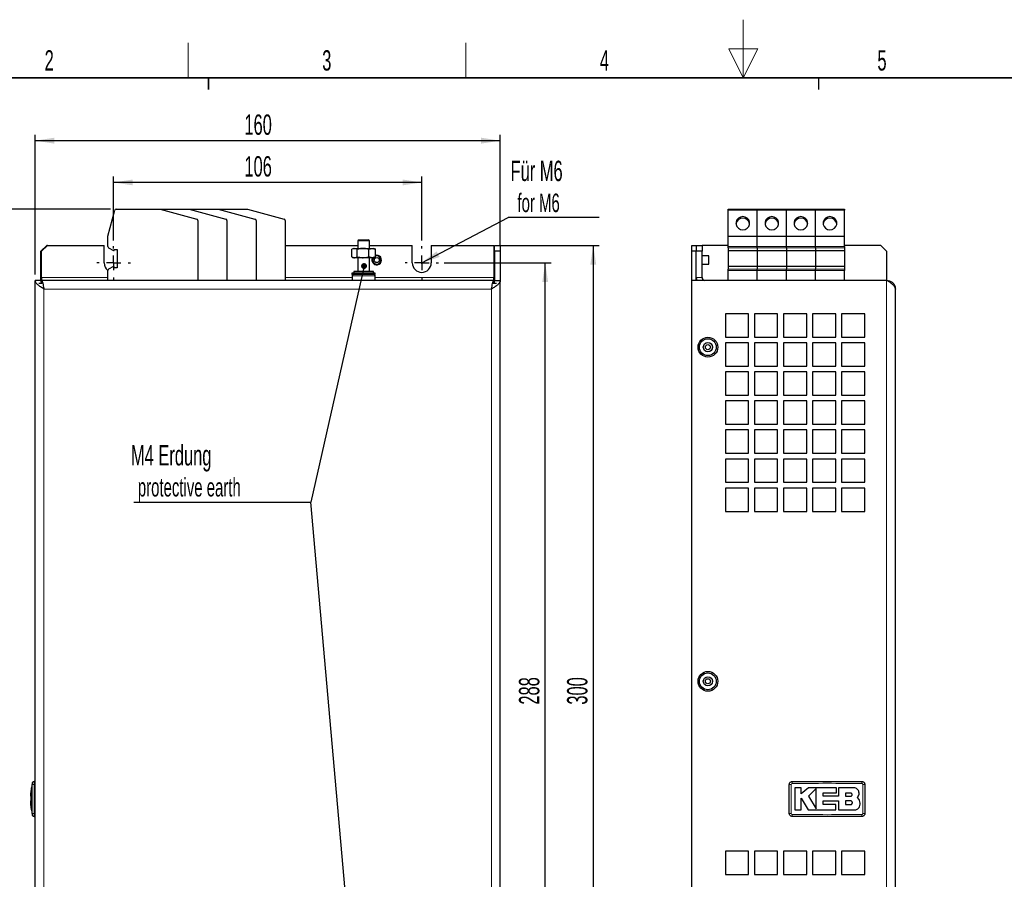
# Model space of a CAD drawing. Header units: millimetres. Extents: x 5 to 418, y 2 to 292.
# Tile 5 of 9: x 93 to 262, y 145 to 292. Entities that reach past the tile are written whole.
import ezdxf

# ---------------------------------------------------------------- set-up
doc = ezdxf.new("R2010")
doc.units = ezdxf.units.MM
doc.layers.add('SLD-0', color=7, linetype='Continuous')
doc.styles.add('SLDTEXTSTYLE0', font='TXT', dxfattribs={"width": 0.605})
doc.dimstyles.new('SLDDIMSTYLE0', dxfattribs={"dimtxt": 3.5, "dimasz": 3.302, "dimexe": 0, "dimexo": 0.0625, "dimgap": 0.875, "dimtad": 1, "dimlfac": 2, "dimrnd": 1e-09, "dimzin": 12, "dimdsep": 46, "dimtxsty": 'SLDTEXTSTYLE0', "dimsah": 1, "dimcen": 0.09, "dimadec": 0, "dimazin": 3, "dimtfac": 1, "dimtofl": 0, "dimtmove": 0, "dimatfit": 3, "dimfxl": 1, "dimfrac": 2, "dimtolj": 1, "dimtzin": 12, "dimarcsym": 0})
doc.dimstyles.new('SLDDIMSTYLE1', dxfattribs={"dimtxt": 0.18, "dimasz": 1.016, "dimexe": 0, "dimexo": 0.0625, "dimgap": 0, "dimtad": 0, "dimtih": 1, "dimtoh": 1, "dimdec": 0, "dimrnd": 1e-09, "dimzin": 0, "dimdsep": 46, "dimtxsty": 'Standard', "dimblk1": 'DOT', "dimblk2": 'DOT', "dimsah": 1, "dimcen": 0.09, "dimadec": 0, "dimazin": 0, "dimtfac": 1.016, "dimtdec": 0, "dimtofl": 0, "dimtmove": 0, "dimatfit": 3, "dimldrblk": 'DOT', "dimfxl": 1, "dimfrac": 2, "dimtolj": 1, "dimtzin": 0, "dimarcsym": 0})
doc.dimstyles.new('SLDDIMSTYLE2', dxfattribs={"dimtxt": 0.18, "dimasz": 3.302, "dimexe": 0, "dimexo": 0.0625, "dimgap": 0, "dimtad": 0, "dimtih": 1, "dimtoh": 1, "dimdec": 0, "dimrnd": 1e-09, "dimzin": 0, "dimdsep": 46, "dimtxsty": 'Standard', "dimsah": 1, "dimcen": 0.09, "dimadec": 0, "dimazin": 0, "dimtfac": 3.302, "dimtdec": 0, "dimtofl": 0, "dimtmove": 0, "dimatfit": 3, "dimfxl": 1, "dimfrac": 2, "dimtolj": 1, "dimtzin": 0, "dimarcsym": 0})

# ---------------------------------------------------------------- blocks, each defined once
blk = doc.blocks.new('_D')
at = {"layer": 'SLD-0', "color": 7}
for p, q in [((108.69, 254.52), (108.69, 265.49)), ((161.69, 264.49), (108.69, 264.49)), ((161.69, 254.52), (161.69, 265.49))]:
    blk.add_line(p, q, dxfattribs=at)
for points in [[(108.69, 264.49), (111.99, 263.99), (111.99, 265)], [(161.69, 264.49), (158.39, 265), (158.39, 263.99)]]:
    blk.add_solid(points, dxfattribs=at)
at = {"layer": 'SLD-0', "color": 7, "insert": (131.18, 269.01), "char_height": 3.5, "attachment_point": 1, "style": 'SLDTEXTSTYLE0'}
blk.add_mtext('106', dxfattribs=at)
blk = doc.blocks.new('_D_1')
at = {"layer": 'SLD-0', "color": 7}
for p, q in [((95.19, 248.64), (95.19, 272.68)), ((175.19, 253.64), (175.19, 272.68)), ((175.19, 271.68), (95.19, 271.68))]:
    blk.add_line(p, q, dxfattribs=at)
for points in [[(95.19, 271.68), (98.49, 271.17), (98.49, 272.19)], [(175.19, 271.68), (171.89, 272.19), (171.89, 271.17)]]:
    blk.add_solid(points, dxfattribs=at)
at = {"layer": 'SLD-0', "color": 7, "insert": (131.18, 276.19), "char_height": 3.5, "attachment_point": 1, "style": 'SLDTEXTSTYLE0'}
blk.add_mtext('160', dxfattribs=at)
blk = doc.blocks.new('_D_2')
at = {"layer": 'SLD-0', "color": 7}
for p, q in [((108.13, 259.89), (86.29, 259.89)), ((87.29, 259.89), (87.29, 97.39)), ((108.13, 97.39), (86.29, 97.39))]:
    blk.add_line(p, q, dxfattribs=at)
for points in [[(87.29, 259.89), (86.79, 256.59), (87.8, 256.59)], [(87.29, 97.39), (87.8, 100.69), (86.79, 100.69)]]:
    blk.add_solid(points, dxfattribs=at)
at = {"layer": 'SLD-0', "color": 7, "insert": (82.78, 174.63), "char_height": 3.5, "attachment_point": 1, "rotation": 90, "style": 'SLDTEXTSTYLE0'}
blk.add_mtext('325', dxfattribs=at)
blk = doc.blocks.new('_D_3')
at = {"layer": 'SLD-0', "color": 7}
for p, q in [((165.56, 250.64), (183.92, 250.64)), ((182.92, 106.64), (182.92, 250.64)), ((165.56, 106.64), (183.92, 106.64))]:
    blk.add_line(p, q, dxfattribs=at)
for points in [[(182.92, 250.64), (182.42, 247.34), (183.43, 247.34)], [(182.92, 106.64), (183.43, 109.94), (182.42, 109.94)]]:
    blk.add_solid(points, dxfattribs=at)
at = {"layer": 'SLD-0', "color": 7, "insert": (178.41, 174.63), "char_height": 3.5, "attachment_point": 1, "rotation": 90, "style": 'SLDTEXTSTYLE0'}
blk.add_mtext('288', dxfattribs=at)
blk = doc.blocks.new('_D_4')
at = {"layer": 'SLD-0', "color": 7}
for p, q in [((175.09, 253.64), (192.19, 253.64)), ((191.19, 253.64), (191.19, 103.64)), ((175.09, 103.64), (192.19, 103.64))]:
    blk.add_line(p, q, dxfattribs=at)
for points in [[(191.19, 253.64), (190.68, 250.34), (191.7, 250.34)], [(191.19, 103.64), (191.7, 106.94), (190.68, 106.94)]]:
    blk.add_solid(points, dxfattribs=at)
at = {"layer": 'SLD-0', "color": 7, "insert": (186.68, 174.63), "char_height": 3.5, "attachment_point": 1, "rotation": 90, "style": 'SLDTEXTSTYLE0'}
blk.add_mtext('300', dxfattribs=at)
blk = doc.blocks.new('SW_NOTE_0')
at = {"layer": 'SLD-0', "color": 0}
blk.add_line((-30.46, 0), (0, 0), dxfattribs=at)
blk.add_line((-30.46, 0), (0, 0), dxfattribs=at)
at = {"layer": 'SLD-0', "color": 0, "attachment_point": 1, "style": 'SLDTEXTSTYLE0'}
for s, insert, char_height in [('M4 Erdung', (-30.94, 9.83), 3.5), ('protective earth', (-29.75, 4.17), 3.175)]:
    blk.add_mtext(s, dxfattribs=dict(at, insert=insert, char_height=char_height))
blk = doc.blocks.new('_Dot')
at = {"color": 0, "linetype": 'ByBlock', "lineweight": -2}
blk.add_line((-0.5, 0), (-1, 0), dxfattribs=at)
at = {"color": 0, "linetype": 'ByBlock', "const_width": 0.5}
blk.add_lwpolyline([(-0.25, 0, 1), (0.25, 0, 1)], format="xyb", close=True, dxfattribs=at)
blk = doc.blocks.new('SW_NOTE_0_1')
at = {"layer": 'SLD-0', "color": 0}
blk.add_line((15.64, 0), (0, 0), dxfattribs=at)
at = {"layer": 'SLD-0', "color": 0, "attachment_point": 1, "style": 'SLDTEXTSTYLE0'}
for s, insert, char_height in [('Für M6', (0.39, 9.8), 3.5), ('for M6', (1.58, 4.14), 3.175)]:
    blk.add_mtext(s, dxfattribs=dict(at, insert=insert, char_height=char_height))
blk = doc.blocks.new('SW_CENTERMARKSYMBOL_2')
at = {"layer": 'SLD-0', "color": 0}
for p, q in [((0, 2.5), (0, 2.875)), ((-2.5, 0), (-2.875, 0)), ((0, 0), (-1.25, 0)), ((0, 0), (0, 1.25)), ((0, 0), (0, -1.25)), ((0, 0), (1.25, 0)), ((2.5, 0), (2.875, 0)), ((0, -2.5), (0, -2.875))]:
    blk.add_line(p, q, dxfattribs=at)
blk = doc.blocks.new('SW_CENTERMARKSYMBOL_3')
at = {"layer": 'SLD-0', "color": 0}
for p, q in [((0, 2.5), (0, 2.875)), ((-2.5, 0), (-2.875, 0)), ((0, 0), (-1.25, 0)), ((0, 0), (0, 1.25)), ((0, 0), (0, -1.25)), ((0, 0), (1.25, 0)), ((2.5, 0), (2.875, 0)), ((0, -2.5), (0, -2.875))]:
    blk.add_line(p, q, dxfattribs=at)

msp = doc.modelspace()

# ---------------------------------------------------------------- linework, layer by layer
at = {"color": 7, "linetype": 'Continuous', "lineweight": 25}
for p, q in [((107.6884, 255.2279), (108.8888, 259.7076)), ((109.1303, 259.8929), (116.6884, 259.8929)), ((116.6884, 259.8929), (123.0031, 258.2009)), ((116.6884, 259.8929), (121.6884, 259.8929)), ((121.6884, 259.8929), (128.0031, 258.2009)), ((121.6884, 259.8929), (126.6884, 259.8929)), ((126.6884, 259.8929), (131.6884, 259.8929)), ((126.6884, 259.8929), (133.0031, 258.2009)), ((131.6884, 259.8929), (138.0031, 258.2009)), ((214.4075, 259.8929), (219.4075, 259.8929)), ((214.4075, 259.7076), (214.4075, 259.8929)), ((214.4075, 255.2279), (214.4075, 259.7076)), ((219.4075, 259.8929), (224.4075, 259.8929)), ((219.4075, 259.7076), (219.4075, 259.8929)), ((219.4075, 255.2279), (219.4075, 259.7076)), ((224.4075, 259.8929), (229.4075, 259.8929)), ((224.4075, 259.7076), (224.4075, 259.8929)), ((224.4075, 255.2279), (224.4075, 259.7076)), ((229.4075, 259.8929), (234.4075, 259.8929)), ((229.4075, 259.7076), (229.4075, 259.8929)), ((229.4075, 255.2279), (229.4075, 259.7076)), ((234.4075, 259.8929), (234.4075, 259.7076)), ((234.4075, 255.2279), (234.4075, 259.7076)), ((123.1884, 257.9594), (123.1884, 247.6429)), ((128.1884, 257.9594), (128.1884, 247.6429)), ((133.1884, 257.9594), (133.1884, 247.6429)), ((138.1884, 257.9594), (138.1884, 247.6429)), ((107.6884, 253.4617), (107.6884, 255.2279)), ((150.9032, 254.6429), (150.6884, 254.4282)), ((150.6884, 254.4282), (150.6884, 253.1429)), ((150.707, 254.4282), (150.6884, 254.4282)), ((152.6884, 254.4282), (150.707, 254.4282)), ((150.9032, 254.6429), (152.4737, 254.6429)), ((152.6884, 254.4282), (152.4737, 254.6429)), ((152.6884, 253.1429), (152.6884, 254.4282)), ((214.4075, 255.2279), (219.4075, 255.2279)), ((214.4075, 253.4617), (214.4075, 255.2279)), ((219.4075, 255.2279), (224.4075, 255.2279)), ((219.4075, 253.4617), (219.4075, 255.2279)), ((224.4075, 255.2279), (229.4075, 255.2279)), ((224.4075, 253.4617), (224.4075, 255.2279)), ((229.4075, 255.2279), (234.4075, 255.2279)), ((229.4075, 253.4617), (229.4075, 255.2279)), ((234.4075, 253.4617), (234.4075, 255.2279)), ((97.1884, 253.6429), (96.1884, 252.6429)), ((96.1884, 247.6429), (96.1884, 252.6429)), ((97.2884, 253.6429), (96.2884, 252.6429)), ((96.2884, 248.1429), (96.2884, 252.6429)), ((97.2884, 253.6429), (97.1884, 253.6429)), ((97.2884, 253.6429), (107.0634, 253.6429)), ((107.0634, 250.6429), (107.0634, 253.6429)), ((107.8134, 253.2451), (108.6384, 252.7688)), ((108.7884, 252.9679), (109.2884, 252.9679)), ((108.7884, 252.8554), (108.7884, 252.9679)), ((109.2884, 252.9679), (109.2884, 249.8179)), ((138.1884, 253.6429), (150.6884, 253.6429)), ((149.9384, 253.1429), (149.6649, 252.985)), ((149.6705, 251.6992), (149.6705, 252.9866)), ((149.9384, 253.1429), (150.1291, 253.1429)), ((150.5878, 252.9866), (150.1291, 253.1429)), ((150.1291, 253.1429), (151.5968, 253.1429)), ((150.5878, 251.6992), (150.5878, 252.9866)), ((151.5968, 253.1429), (153.1561, 253.1429)), ((152.6057, 252.9866), (153.1561, 253.1429)), ((152.6057, 251.6992), (152.6057, 252.9866)), ((152.6884, 253.6429), (160.0634, 253.6429)), ((153.1561, 253.1429), (153.4384, 253.1429)), ((153.7119, 252.985), (153.4384, 253.1429)), ((153.653, 253.0061), (153.7064, 252.9866)), ((153.7064, 251.6992), (153.7064, 252.9866)), ((160.0634, 250.6429), (160.0634, 253.6429)), ((163.3134, 253.6429), (163.3134, 250.6429)), ((163.3134, 253.6429), (174.0884, 253.6429)), ((174.0884, 253.6429), (174.0884, 248.1429)), ((174.1884, 252.6429), (174.0884, 252.7429)), ((174.1884, 253.6429), (175.1884, 253.6429)), ((174.1884, 252.6429), (174.1884, 253.6429)), ((175.1884, 252.6429), (174.1884, 252.6429)), ((174.1884, 252.6429), (174.1884, 247.6429)), ((175.1884, 253.6429), (175.1884, 252.6429)), ((175.1884, 252.6429), (175.1884, 247.6429)), ((208.1575, 253.6429), (208.9075, 253.6429)), ((208.1575, 252.6429), (208.1575, 253.6429)), ((208.9075, 252.6429), (208.1575, 252.6429)), ((208.1575, 247.6429), (208.1575, 252.6429)), ((208.9075, 253.6429), (208.9075, 252.6429)), ((208.9075, 253.6429), (209.9075, 253.6429)), ((208.9075, 247.6429), (208.9075, 252.6429)), ((209.9075, 252.6429), (208.9075, 252.6429)), ((209.9075, 253.6429), (209.9075, 252.6429)), ((214.4075, 253.6429), (209.9075, 253.6429)), ((209.9075, 248.1429), (209.9075, 252.6429)), ((214.4075, 253.2451), (214.4075, 253.4617)), ((214.4075, 253.2451), (214.4075, 252.7688)), ((214.4075, 252.7688), (214.4075, 252.7554)), ((214.4075, 252.7554), (219.4075, 252.7554)), ((214.4075, 252.7554), (214.4075, 250.0304)), ((219.4075, 253.2451), (219.4075, 253.4617)), ((219.4075, 253.2451), (219.4075, 252.7688)), ((219.4075, 252.7688), (219.4075, 252.7554)), ((219.4075, 252.7554), (224.4075, 252.7554)), ((219.4075, 252.7554), (219.4075, 250.0304)), ((224.4075, 253.2451), (224.4075, 253.4617)), ((224.4075, 253.2451), (224.4075, 252.7688)), ((224.4075, 252.7688), (224.4075, 252.7554)), ((224.4075, 252.7554), (229.4075, 252.7554)), ((224.4075, 252.7554), (224.4075, 250.0304)), ((229.4075, 253.2451), (229.4075, 253.4617)), ((229.4075, 253.2451), (229.4075, 252.7688)), ((229.4075, 252.7688), (229.4075, 252.7554)), ((229.4075, 252.7554), (234.4075, 252.7554)), ((229.4075, 252.7554), (229.4075, 250.0304)), ((240.6575, 253.6429), (234.4075, 253.6429)), ((234.4075, 253.4617), (234.4075, 253.2451)), ((234.4075, 253.2451), (234.4075, 252.7688)), ((234.4075, 252.7688), (234.4075, 252.7554)), ((234.4075, 252.7554), (234.4075, 250.0304)), ((241.6575, 252.6429), (240.6575, 253.6429)), ((241.6575, 252.6429), (241.6575, 247.6429)), ((149.6649, 251.7008), (149.9384, 251.5429)), ((149.6705, 251.6992), (150.1291, 251.5429)), ((150.1291, 251.5429), (149.9384, 251.5429)), ((151.5968, 251.5429), (150.1291, 251.5429)), ((150.6884, 251.5429), (150.6884, 249.1929)), ((153.1561, 251.5429), (151.5968, 251.5429)), ((152.6884, 249.1929), (152.6884, 251.5429)), ((153.7064, 251.6992), (153.1561, 251.5429)), ((153.4384, 251.5429), (153.1561, 251.5429)), ((153.4384, 251.5429), (153.7119, 251.7008)), ((153.7064, 251.6992), (153.6531, 251.6811)), ((153.9384, 251.9679), (153.7064, 251.9346)), ((211.0518, 251.8804), (209.9075, 251.8804)), ((211.0518, 250.4054), (211.0518, 251.8804)), ((107.6884, 247.6429), (107.6884, 249.3242)), ((108.6384, 250.017), (107.8134, 249.5407)), ((108.7884, 249.8179), (108.7884, 249.9304)), ((109.2884, 249.8179), (108.7884, 249.8179)), ((149.9884, 249.1929), (149.9884, 248.8929)), ((153.3884, 249.1929), (149.9884, 249.1929)), ((153.3884, 248.8929), (153.3884, 249.1929)), ((209.9075, 250.4054), (211.0518, 250.4054)), ((219.4075, 250.0304), (214.4075, 250.0304)), ((214.4075, 250.0304), (214.4075, 250.017)), ((214.4075, 250.017), (214.4075, 249.5407)), ((214.4075, 249.3242), (214.4075, 249.5407)), ((214.4075, 247.6429), (214.4075, 249.3242)), ((224.4075, 250.0304), (219.4075, 250.0304)), ((219.4075, 250.0304), (219.4075, 250.017)), ((219.4075, 250.017), (219.4075, 249.5407)), ((219.4075, 249.3242), (219.4075, 249.5407)), ((219.4075, 247.6429), (219.4075, 249.3242)), ((229.4075, 250.0304), (224.4075, 250.0304)), ((224.4075, 250.0304), (224.4075, 250.017)), ((224.4075, 250.017), (224.4075, 249.5407)), ((224.4075, 249.3242), (224.4075, 249.5407)), ((224.4075, 247.6429), (224.4075, 249.3242)), ((234.4075, 250.0304), (229.4075, 250.0304)), ((229.4075, 250.0304), (229.4075, 250.017)), ((229.4075, 250.017), (229.4075, 249.5407)), ((229.4075, 249.3242), (229.4075, 249.5407)), ((229.4075, 247.6429), (229.4075, 249.3242)), ((234.4075, 250.0304), (234.4075, 250.017)), ((234.4075, 250.017), (234.4075, 249.5407)), ((234.4075, 249.5407), (234.4075, 249.3242)), ((234.4075, 247.6429), (234.4075, 249.3242)), ((95.1884, 109.6429), (95.1884, 247.6429)), ((96.1884, 247.6429), (95.1884, 247.6429)), ((96.2884, 247.1308), (96.1884, 247.6429)), ((96.2884, 248.1429), (96.2884, 247.6429)), ((174.0884, 247.6429), (96.2884, 247.6429)), ((96.2884, 247.1308), (96.2884, 247.6429)), ((149.6884, 248.8929), (149.6884, 248.6429)), ((151.041, 248.8929), (149.6884, 248.8929)), ((151.041, 248.6429), (149.6884, 248.6429)), ((149.7134, 248.3929), (149.7134, 247.6429)), ((153.6884, 248.8929), (151.041, 248.8929)), ((153.6884, 248.6429), (151.041, 248.6429)), ((153.6634, 247.6429), (153.6634, 248.3929)), ((153.6884, 248.6429), (153.6884, 248.8929)), ((174.0884, 247.6429), (174.0884, 248.1429)), ((174.1884, 247.6429), (174.0884, 247.1308)), ((174.0884, 247.1308), (174.0884, 247.6429)), ((174.1884, 247.1429), (174.1884, 247.6429)), ((174.1884, 247.6429), (175.1884, 247.6429)), ((175.1884, 109.6429), (175.1884, 247.6429)), ((208.1575, 109.6429), (208.1575, 247.6429)), ((241.6575, 247.6429), (208.1575, 247.6429)), ((95.8224, 247.1429), (96.4065, 247.1429)), ((173.9704, 247.1429), (174.5545, 247.1429)), ((243.1575, 111.1429), (243.1575, 246.1429)), ((217.9075, 241.8929), (213.9075, 241.8929)), ((213.9075, 241.8929), (213.9075, 237.8929)), ((217.9075, 237.8929), (217.9075, 241.8929)), ((222.9075, 241.8929), (218.9075, 241.8929)), ((218.9075, 241.8929), (218.9075, 237.8929)), ((222.9075, 237.8929), (222.9075, 241.8929)), ((227.9075, 241.8929), (223.9075, 241.8929)), ((223.9075, 241.8929), (223.9075, 237.8929)), ((227.9075, 237.8929), (227.9075, 241.8929)), ((232.9075, 241.8929), (228.9075, 241.8929)), ((228.9075, 241.8929), (228.9075, 237.8929)), ((232.9075, 237.8929), (232.9075, 241.8929)), ((237.9075, 241.8929), (233.9075, 241.8929)), ((233.9075, 241.8929), (233.9075, 237.8929)), ((237.9075, 237.8929), (237.9075, 241.8929)), ((213.9075, 237.8929), (217.9075, 237.8929)), ((218.9075, 237.8929), (222.9075, 237.8929)), ((223.9075, 237.8929), (227.9075, 237.8929)), ((228.9075, 237.8929), (232.9075, 237.8929)), ((233.9075, 237.8929), (237.9075, 237.8929)), ((217.9075, 236.8929), (213.9075, 236.8929)), ((213.9075, 236.8929), (213.9075, 232.8929)), ((217.9075, 232.8929), (217.9075, 236.8929)), ((222.9075, 236.8929), (218.9075, 236.8929)), ((218.9075, 236.8929), (218.9075, 232.8929)), ((222.9075, 232.8929), (222.9075, 236.8929)), ((227.9075, 236.8929), (223.9075, 236.8929)), ((223.9075, 236.8929), (223.9075, 232.8929)), ((227.9075, 232.8929), (227.9075, 236.8929)), ((232.9075, 236.8929), (228.9075, 236.8929)), ((228.9075, 236.8929), (228.9075, 232.8929)), ((232.9075, 232.8929), (232.9075, 236.8929)), ((237.9075, 236.8929), (233.9075, 236.8929)), ((233.9075, 236.8929), (233.9075, 232.8929)), ((237.9075, 232.8929), (237.9075, 236.8929)), ((213.9075, 232.8929), (217.9075, 232.8929)), ((218.9075, 232.8929), (222.9075, 232.8929)), ((223.9075, 232.8929), (227.9075, 232.8929)), ((228.9075, 232.8929), (232.9075, 232.8929)), ((233.9075, 232.8929), (237.9075, 232.8929)), ((217.9075, 231.8929), (213.9075, 231.8929)), ((213.9075, 231.8929), (213.9075, 227.8929)), ((217.9075, 227.8929), (217.9075, 231.8929)), ((222.9075, 231.8929), (218.9075, 231.8929)), ((218.9075, 231.8929), (218.9075, 227.8929)), ((222.9075, 227.8929), (222.9075, 231.8929)), ((227.9075, 231.8929), (223.9075, 231.8929)), ((223.9075, 231.8929), (223.9075, 227.8929)), ((227.9075, 227.8929), (227.9075, 231.8929)), ((232.9075, 231.8929), (228.9075, 231.8929)), ((228.9075, 231.8929), (228.9075, 227.8929)), ((232.9075, 227.8929), (232.9075, 231.8929)), ((237.9075, 231.8929), (233.9075, 231.8929)), ((233.9075, 231.8929), (233.9075, 227.8929)), ((237.9075, 227.8929), (237.9075, 231.8929)), ((213.9075, 227.8929), (217.9075, 227.8929)), ((218.9075, 227.8929), (222.9075, 227.8929)), ((223.9075, 227.8929), (227.9075, 227.8929)), ((228.9075, 227.8929), (232.9075, 227.8929)), ((233.9075, 227.8929), (237.9075, 227.8929)), ((217.9075, 226.8929), (213.9075, 226.8929)), ((213.9075, 226.8929), (213.9075, 222.8929)), ((217.9075, 222.8929), (217.9075, 226.8929)), ((222.9075, 226.8929), (218.9075, 226.8929)), ((218.9075, 226.8929), (218.9075, 222.8929)), ((222.9075, 222.8929), (222.9075, 226.8929)), ((227.9075, 226.8929), (223.9075, 226.8929)), ((223.9075, 226.8929), (223.9075, 222.8929)), ((227.9075, 222.8929), (227.9075, 226.8929)), ((232.9075, 226.8929), (228.9075, 226.8929)), ((228.9075, 226.8929), (228.9075, 222.8929)), ((232.9075, 222.8929), (232.9075, 226.8929)), ((237.9075, 226.8929), (233.9075, 226.8929)), ((233.9075, 226.8929), (233.9075, 222.8929)), ((237.9075, 222.8929), (237.9075, 226.8929)), ((213.9075, 222.8929), (217.9075, 222.8929)), ((217.9075, 221.8929), (213.9075, 221.8929)), ((213.9075, 221.8929), (213.9075, 217.8929)), ((217.9075, 217.8929), (217.9075, 221.8929)), ((218.9075, 222.8929), (222.9075, 222.8929)), ((222.9075, 221.8929), (218.9075, 221.8929)), ((218.9075, 221.8929), (218.9075, 217.8929)), ((222.9075, 217.8929), (222.9075, 221.8929)), ((223.9075, 222.8929), (227.9075, 222.8929)), ((227.9075, 221.8929), (223.9075, 221.8929)), ((223.9075, 221.8929), (223.9075, 217.8929)), ((227.9075, 217.8929), (227.9075, 221.8929)), ((228.9075, 222.8929), (232.9075, 222.8929)), ((232.9075, 221.8929), (228.9075, 221.8929)), ((228.9075, 221.8929), (228.9075, 217.8929)), ((232.9075, 217.8929), (232.9075, 221.8929)), ((233.9075, 222.8929), (237.9075, 222.8929)), ((237.9075, 221.8929), (233.9075, 221.8929)), ((233.9075, 221.8929), (233.9075, 217.8929)), ((237.9075, 217.8929), (237.9075, 221.8929)), ((213.9075, 217.8929), (217.9075, 217.8929)), ((217.9075, 216.8929), (213.9075, 216.8929)), ((213.9075, 216.8929), (213.9075, 212.8929)), ((217.9075, 212.8929), (217.9075, 216.8929)), ((218.9075, 217.8929), (222.9075, 217.8929)), ((222.9075, 216.8929), (218.9075, 216.8929)), ((218.9075, 216.8929), (218.9075, 212.8929)), ((222.9075, 212.8929), (222.9075, 216.8929)), ((223.9075, 217.8929), (227.9075, 217.8929)), ((227.9075, 216.8929), (223.9075, 216.8929)), ((223.9075, 216.8929), (223.9075, 212.8929)), ((227.9075, 212.8929), (227.9075, 216.8929)), ((228.9075, 217.8929), (232.9075, 217.8929)), ((232.9075, 216.8929), (228.9075, 216.8929)), ((228.9075, 216.8929), (228.9075, 212.8929)), ((232.9075, 212.8929), (232.9075, 216.8929)), ((233.9075, 217.8929), (237.9075, 217.8929)), ((237.9075, 216.8929), (233.9075, 216.8929)), ((233.9075, 216.8929), (233.9075, 212.8929)), ((237.9075, 212.8929), (237.9075, 216.8929)), ((213.9075, 212.8929), (217.9075, 212.8929)), ((217.9075, 211.8929), (213.9075, 211.8929)), ((213.9075, 211.8929), (213.9075, 207.8929)), ((217.9075, 207.8929), (217.9075, 211.8929)), ((218.9075, 212.8929), (222.9075, 212.8929)), ((222.9075, 211.8929), (218.9075, 211.8929)), ((218.9075, 211.8929), (218.9075, 207.8929)), ((222.9075, 207.8929), (222.9075, 211.8929)), ((223.9075, 212.8929), (227.9075, 212.8929)), ((227.9075, 211.8929), (223.9075, 211.8929)), ((223.9075, 211.8929), (223.9075, 207.8929)), ((227.9075, 207.8929), (227.9075, 211.8929)), ((228.9075, 212.8929), (232.9075, 212.8929)), ((232.9075, 211.8929), (228.9075, 211.8929)), ((228.9075, 211.8929), (228.9075, 207.8929)), ((232.9075, 207.8929), (232.9075, 211.8929)), ((233.9075, 212.8929), (237.9075, 212.8929)), ((237.9075, 211.8929), (233.9075, 211.8929)), ((233.9075, 211.8929), (233.9075, 207.8929)), ((237.9075, 207.8929), (237.9075, 211.8929)), ((213.9075, 207.8929), (217.9075, 207.8929)), ((218.9075, 207.8929), (222.9075, 207.8929)), ((223.9075, 207.8929), (227.9075, 207.8929)), ((228.9075, 207.8929), (232.9075, 207.8929)), ((233.9075, 207.8929), (237.9075, 207.8929)), ((94.6513, 161.1219), (94.5706, 160.3326)), ((95.1884, 161.3929), (95.0324, 161.3929)), ((94.4383, 158.8526), (94.4653, 159.4293)), ((94.4778, 159.4293), (94.5525, 160.3325)), ((94.5458, 160.3562), (94.4894, 159.4281)), ((94.5199, 159.4222), (94.5005, 158.8642)), ((94.5105, 158.8642), (94.5299, 159.4222)), ((94.5539, 159.4222), (94.5199, 159.4222)), ((94.5941, 160.3325), (94.557, 160.3325)), ((94.6158, 160.3325), (94.6259, 160.3325)), ((94.6242, 159.4192), (94.6342, 159.4192)), ((226.952, 160.3325), (225.8523, 160.3325)), ((226.952, 159.2661), (226.952, 160.3325)), ((228.2033, 160.3325), (226.952, 159.2661)), ((233.0021, 160.3325), (228.2033, 160.3325)), ((229.515, 160.2135), (228.2033, 158.8642)), ((230.7599, 159.4293), (233.0021, 159.4293)), ((230.7599, 158.8526), (230.7599, 159.4293)), ((233.0021, 159.4293), (233.0021, 160.3325)), ((233.3497, 160.3325), (233.3497, 158.8526)), ((235.9946, 160.3325), (233.3497, 160.3325)), ((235.4396, 159.4222), (234.5691, 159.4222)), ((234.5691, 159.4222), (234.5691, 158.8642)), ((94.4609, 157.4278), (94.435, 158.0653)), ((94.4407, 158.0653), (94.4575, 158.0653)), ((94.4605, 158.8526), (94.4439, 158.8526)), ((94.4575, 158.0653), (94.4767, 157.7452)), ((94.4795, 159.1447), (94.4605, 158.8526)), ((94.4978, 158.0653), (94.517, 157.4278)), ((94.5366, 158.0653), (94.4978, 158.0653)), ((94.5005, 158.8642), (94.5387, 158.8642)), ((94.527, 157.4278), (94.5078, 158.0653)), ((94.616, 158.3088), (94.5997, 158.6612)), ((94.5997, 158.6612), (94.6097, 158.6612)), ((94.6097, 158.6612), (94.626, 158.3088)), ((94.616, 158.3088), (94.626, 158.3088)), ((226.9513, 158.5153), (228.1618, 156.5258)), ((226.9513, 156.5258), (226.9513, 158.5153)), ((228.2033, 158.8642), (229.515, 156.7085)), ((233.3497, 158.8526), (230.7599, 158.8526)), ((230.7605, 158.0653), (233.3497, 158.0653)), ((230.7605, 157.4278), (230.7605, 158.0653)), ((233.3497, 158.0653), (233.3497, 156.5258)), ((234.5691, 158.8642), (235.4396, 158.8642)), ((234.5691, 158.0653), (234.5691, 157.4278)), ((235.4396, 158.0653), (234.5691, 158.0653)), ((236.9079, 158.3088), (236.6233, 158.6612)), ((94.5441, 156.5258), (94.472, 157.4278)), ((94.472, 157.4278), (94.482, 157.4278)), ((94.4853, 157.429), (94.5378, 156.5022)), ((94.517, 157.4278), (94.5516, 157.4278)), ((94.5499, 156.5258), (94.5921, 156.5258)), ((94.5631, 156.5257), (94.6513, 155.6639)), ((94.6183, 156.5258), (94.6283, 156.5258)), ((94.6329, 157.0517), (94.6429, 157.0517)), ((225.8523, 156.5258), (226.9513, 156.5258)), ((228.1618, 156.5258), (232.9123, 156.5258)), ((232.9123, 157.4278), (230.7605, 157.4278)), ((232.9123, 156.5258), (232.9123, 157.4278)), ((233.3497, 156.5258), (236.1882, 156.5258)), ((234.5691, 157.4278), (235.4396, 157.4278)), ((95.1884, 155.3929), (95.0324, 155.3929)), ((217.9075, 149.3929), (213.9075, 149.3929)), ((213.9075, 149.3929), (213.9075, 145.3929)), ((217.9075, 145.3929), (217.9075, 149.3929)), ((222.9075, 149.3929), (218.9075, 149.3929)), ((218.9075, 149.3929), (218.9075, 145.3929)), ((222.9075, 145.3929), (222.9075, 149.3929)), ((227.9075, 149.3929), (223.9075, 149.3929)), ((223.9075, 149.3929), (223.9075, 145.3929)), ((227.9075, 145.3929), (227.9075, 149.3929)), ((232.9075, 149.3929), (228.9075, 149.3929)), ((228.9075, 149.3929), (228.9075, 145.3929)), ((232.9075, 145.3929), (232.9075, 149.3929)), ((237.9075, 149.3929), (233.9075, 149.3929)), ((233.9075, 149.3929), (233.9075, 145.3929)), ((237.9075, 145.3929), (237.9075, 149.3929)), ((213.9075, 145.3929), (217.9075, 145.3929)), ((218.9075, 145.3929), (222.9075, 145.3929)), ((223.9075, 145.3929), (227.9075, 145.3929)), ((228.9075, 145.3929), (232.9075, 145.3929)), ((233.9075, 145.3929), (237.9075, 145.3929))]:
    msp.add_line(p, q, dxfattribs=at)
at = {"color": 7, "linetype": 'Continuous', "lineweight": 18}
for p, q in [((219.4075, 259.7076), (214.4075, 259.7076)), ((224.4075, 259.7076), (219.4075, 259.7076)), ((229.4075, 259.7076), (224.4075, 259.7076)), ((234.4075, 259.7076), (229.4075, 259.7076)), ((214.4075, 253.4617), (219.4075, 253.4617)), ((219.4075, 253.2451), (214.4075, 253.2451)), ((219.4075, 252.7688), (214.4075, 252.7688)), ((219.4075, 253.4617), (224.4075, 253.4617)), ((224.4075, 253.2451), (219.4075, 253.2451)), ((224.4075, 252.7688), (219.4075, 252.7688)), ((224.4075, 253.4617), (229.4075, 253.4617)), ((229.4075, 253.2451), (224.4075, 253.2451)), ((229.4075, 252.7688), (224.4075, 252.7688)), ((229.4075, 253.4617), (234.4075, 253.4617)), ((234.4075, 253.2451), (229.4075, 253.2451)), ((234.4075, 252.7688), (229.4075, 252.7688)), ((219.4075, 250.017), (214.4075, 250.017)), ((214.4075, 249.5407), (219.4075, 249.5407)), ((219.4075, 249.3242), (214.4075, 249.3242)), ((224.4075, 250.017), (219.4075, 250.017)), ((219.4075, 249.5407), (224.4075, 249.5407)), ((224.4075, 249.3242), (219.4075, 249.3242)), ((229.4075, 250.017), (224.4075, 250.017)), ((224.4075, 249.5407), (229.4075, 249.5407)), ((229.4075, 249.3242), (224.4075, 249.3242)), ((234.4075, 250.017), (229.4075, 250.017)), ((229.4075, 249.5407), (234.4075, 249.5407)), ((234.4075, 249.3242), (229.4075, 249.3242)), ((107.6884, 248.1429), (96.2884, 248.1429)), ((149.7134, 248.1429), (138.1884, 248.1429)), ((153.6634, 248.3929), (149.7134, 248.3929)), ((174.0884, 248.1429), (153.6634, 248.1429)), ((209.9075, 248.1429), (208.9075, 248.1429)), ((241.6575, 109.6429), (241.6575, 247.6429)), ((96.6884, 111.1429), (96.6884, 246.1429)), ((173.6884, 246.1429), (96.6884, 246.1429)), ((173.6884, 111.1429), (173.6884, 246.1429)), ((94.6825, 161.049), (94.647, 161.0896)), ((95.0325, 160.8929), (94.6825, 160.8971)), ((95.1884, 160.8929), (95.0325, 160.8929)), ((95.0325, 155.8929), (94.6825, 155.8888)), ((95.1884, 155.8929), (95.0325, 155.8929))]:
    msp.add_line(p, q, dxfattribs=at)
at = {"color": 7, "linetype": 'Continuous', "lineweight": 25, "flags": 128}
for points in [[(216.9075, 258.6131), (216.5056, 258.5446), (216.1522, 258.3476), (215.8899, 258.0456), (215.7503, 257.6752), (215.7503, 257.281), (215.8899, 256.9106), (216.1522, 256.6087), (216.5056, 256.4116), (216.9075, 256.3432), (217.3093, 256.4116), (217.6627, 256.6087), (217.925, 256.9106), (218.0646, 257.281), (218.0646, 257.6752), (217.925, 258.0456), (217.6627, 258.3476), (217.3093, 258.5446), (216.9075, 258.6131)], [(221.9075, 258.6131), (221.5056, 258.5446), (221.1522, 258.3476), (220.8899, 258.0456), (220.7503, 257.6752), (220.7503, 257.281), (220.8899, 256.9106), (221.1522, 256.6087), (221.5056, 256.4116), (221.9075, 256.3432), (222.3093, 256.4116), (222.6627, 256.6087), (222.925, 256.9106), (223.0646, 257.281), (223.0646, 257.6752), (222.925, 258.0456), (222.6627, 258.3476), (222.3093, 258.5446), (221.9075, 258.6131)], [(226.9075, 258.6131), (226.5056, 258.5446), (226.1522, 258.3476), (225.8899, 258.0456), (225.7503, 257.6752), (225.7503, 257.281), (225.8899, 256.9106), (226.1522, 256.6087), (226.5056, 256.4116), (226.9075, 256.3432), (227.3093, 256.4116), (227.6627, 256.6087), (227.925, 256.9106), (228.0646, 257.281), (228.0646, 257.6752), (227.925, 258.0456), (227.6627, 258.3476), (227.3093, 258.5446), (226.9075, 258.6131)], [(231.9075, 258.6131), (231.5056, 258.5446), (231.1522, 258.3476), (230.8899, 258.0456), (230.7503, 257.6752), (230.7503, 257.281), (230.8899, 256.9106), (231.1522, 256.6087), (231.5056, 256.4116), (231.9075, 256.3432), (232.3093, 256.4116), (232.6627, 256.6087), (232.925, 256.9106), (233.0646, 257.281), (233.0646, 257.6752), (232.925, 258.0456), (232.6627, 258.3476), (232.3093, 258.5446), (231.9075, 258.6131)], [(208.9075, 248.1429), (208.9363, 247.8503), (208.9932, 247.6429)]]:
    msp.add_lwpolyline(points, dxfattribs=at)
at = {"color": 7, "linetype": 'Continuous', "lineweight": 25}
for centre, radius in [((153.9384, 251.1429), 0.4375), ((210.9075, 236.1429), 1.7), ((210.9075, 236.1429), 1.45), ((210.9075, 236.1429), 0.7875), ((210.9075, 236.1429), 0.4375), ((210.9075, 178.6429), 1.7), ((210.9075, 178.6429), 1.45), ((210.9075, 178.6429), 0.7875), ((210.9075, 178.6429), 0.4375)]:
    msp.add_circle(centre, radius, dxfattribs=at)
for centre, radius, start, end in [((109.1303, 259.6429), 0.25, 90, 165), ((122.9384, 257.9594), 0.25, 0, 75), ((127.9384, 257.9594), 0.25, 0, 75), ((132.9384, 257.9594), 0.25, 0, 75), ((137.9384, 257.9594), 0.25, 0, 75), ((216.8857, 257.1992), 1.1553, 88.919791, 172.563946), ((216.9262, 257.1957), 1.1587, 7.589178, 90.927085), ((221.8857, 257.1992), 1.1553, 88.919791, 172.563946), ((221.9262, 257.1957), 1.1587, 7.589178, 90.927085), ((226.8857, 257.1992), 1.1553, 88.919791, 172.563946), ((226.9262, 257.1957), 1.1587, 7.589178, 90.927085), ((231.8857, 257.1992), 1.1553, 88.919791, 172.563946), ((231.9262, 257.1957), 1.1587, 7.589178, 90.927085), ((107.9384, 253.4617), 0.25, 180, 240), ((108.6884, 252.8554), 0.1, 240, 0), ((153.9384, 251.1429), 0.825, 150.997454, 90), ((153.9384, 251.1429), 0.7375, 147.154682, 295.620385), ((153.9384, 251.1429), 0.6973, 144.995909, 295.620385), ((153.9384, 251.1429), 0.7375, 295.620385, 108.339137), ((153.9384, 251.1429), 0.6973, 295.620385, 109.437391), ((108.6884, 250.6429), 1.625, 180, 232.135533), ((107.9384, 249.3242), 0.25, 120, 180), ((108.6884, 249.9304), 0.1, 0, 120), ((161.6884, 250.6429), 1.625, 180, 0), ((149.9634, 248.3929), 0.25, 90, 180), ((153.4134, 248.3929), 0.25, 0, 90), ((210.4075, 248.1429), 0.5, 180, 270), ((94.9939, 161.0429), 0.35, 90, 172.37337), ((94.9938, 155.7429), 0.35, 187.642567, 270)]:
    msp.add_arc(centre, radius, start, end, dxfattribs=at)
at = {"color": 7, "linetype": 'Continuous', "lineweight": 18}
for centre, radius, start, end in [((95.0325, 161.043), 0.35, 90.002062, 179.010294), ((225.1664, 153.6503), 7.2473, 89.328019, 92.047607), ((232.4468, 161.134), 7.0441, 177.893288, 180.691365), ((230.3683, 161.134), 7.0439, 359.308621, 2.106755), ((237.6485, 153.65), 7.2475, 87.952474, 90.671954), ((225.1664, 163.1308), 7.2425, 267.951047, 270.672418), ((237.6485, 163.1359), 7.2476, 269.328049, 272.047515), ((95.0325, 155.7429), 0.35, 180.9897, 269.997938), ((232.443, 155.6519), 7.0403, 179.308283, 182.10781), ((230.3682, 155.6519), 7.044, 357.893277, 0.691368)]:
    msp.add_arc(centre, radius, start, end, dxfattribs=at)
at = {"color": 7, "linetype": 'Continuous', "lineweight": 25}
for points, knots in [([(150.1291, 253.1429), (150.1183, 253.1428), (149.9634, 253.1406), (149.8116, 253.0608), (149.6705, 252.9866)], [0, 0, 0, 0, 0.070174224, 1, 1, 1, 1]), ([(151.5968, 253.1429), (151.5239, 253.1415), (151.1826, 253.1346), (150.8497, 253.0518), (150.5878, 252.9866)], [0, 0, 0, 0, 0.21333596, 1, 1, 1, 1]), ([(152.6057, 252.9866), (152.5442, 253.004), (152.2159, 253.0964), (151.8743, 253.1221), (151.5968, 253.1429)], [0, 0, 0, 0, 0.18736288, 1, 1, 1, 1]), ([(153.1561, 253.1429), (153.1691, 253.1428), (153.3549, 253.1406), (153.537, 253.0608), (153.7064, 252.9866)], [0, 0, 0, 0, 0.07017422, 1, 1, 1, 1]), ([(150.1291, 251.5429), (150.14, 251.5431), (150.2949, 251.5453), (150.4467, 251.6251), (150.5878, 251.6992)], [0, 0, 0, 0, 0.07017422, 1, 1, 1, 1]), ([(150.5878, 251.6992), (150.8497, 251.6341), (151.1826, 251.5512), (151.5239, 251.5444), (151.5968, 251.5429)], [0, 0, 0, 0, 0.78666404, 1, 1, 1, 1]), ([(151.5968, 251.5429), (151.8743, 251.5638), (152.2159, 251.5894), (152.5442, 251.6819), (152.6057, 251.6992)], [0, 0, 0, 0, 0.81263712, 1, 1, 1, 1]), ([(153.1561, 251.5429), (153.143, 251.5431), (152.9572, 251.5453), (152.7751, 251.6251), (152.6057, 251.6992)], [0, 0, 0, 0, 0.07017422, 1, 1, 1, 1]), ([(96.2884, 247.6429), (96.3171, 247.6263), (96.3748, 247.5929), (96.4616, 247.3303), (96.5487, 246.9415), (96.6244, 246.5197), (96.6709, 246.2461), (96.6884, 246.1429)], [0, 0, 0, 0, 0.21488155, 0.43265725, 0.65043352, 0.8682097, 1, 1, 1, 1]), ([(173.6884, 246.1429), (173.7174, 246.3135), (173.7754, 246.655), (173.8624, 247.1091), (173.9496, 247.4492), (174.025, 247.6203), (174.0712, 247.6368), (174.0884, 247.6429)], [0, 0, 0, 0, 0.21709807, 0.43487853, 0.65265914, 0.87043966, 1, 1, 1, 1]), ([(241.6575, 247.6429), (241.8262, 247.6263), (242.166, 247.5929), (242.6195, 247.3303), (242.9609, 246.9415), (243.1342, 246.5197), (243.1511, 246.2461), (243.1575, 246.1429)], [0, 0, 0, 0, 0.21488155, 0.43265725, 0.65043352, 0.8682097, 1, 1, 1, 1]), ([(224.9075, 160.8929), (224.913, 160.9491), (224.924, 161.0616), (225.0102, 161.2114), (225.1371, 161.3245), (225.2777, 161.3844), (225.3706, 161.3905), (225.4075, 161.3929)], [0, 0, 0, 0, 0.21467278, 0.42935247, 0.64402667, 0.85869575, 1, 1, 1, 1]), ([(225.4075, 161.3929), (227.4073, 161.3929), (231.4073, 161.3929), (235.4073, 161.3929), (237.4075, 161.3929)], [0, 0, 0, 0, 0.49996096, 1, 1, 1, 1]), ([(237.4075, 161.3929), (237.4637, 161.3874), (237.5761, 161.3764), (237.7259, 161.2902), (237.839, 161.1633), (237.8989, 161.0227), (237.905, 160.9298), (237.9075, 160.8929)], [0, 0, 0, 0, 0.21467237, 0.42935203, 0.64402618, 0.85869555, 1, 1, 1, 1]), ([(94.5387, 158.8642), (94.5403, 158.8673), (94.5434, 158.8735), (94.5483, 158.9217), (94.5528, 158.9927), (94.5565, 159.0812), (94.559, 159.1766), (94.5602, 159.2682), (94.56, 159.3457), (94.5583, 159.4001), (94.556, 159.4205), (94.5543, 159.4218), (94.5539, 159.4222)], [0, 0, 0, 0, 0.10757797, 0.21515507, 0.32274136, 0.43026461, 0.53768061, 0.64498658, 0.75221303, 0.85941075, 0.96664052, 1, 1, 1, 1]), ([(94.5997, 158.6612), (94.6043, 158.7456), (94.6135, 158.9144), (94.6209, 159.1905), (94.6233, 159.3592), (94.6242, 159.4192)], [0, 0, 0, 0, 0.3919653, 0.78394467, 1, 1, 1, 1]), ([(94.6342, 159.4192), (94.6325, 159.3098), (94.629, 159.091), (94.6196, 158.8314), (94.6123, 158.7059), (94.6097, 158.6612)], [0, 0, 0, 0, 0.39159972, 0.78319229, 1, 1, 1, 1]), ([(94.6242, 159.4192), (94.6254, 159.5218), (94.6279, 159.7271), (94.6276, 160.0007), (94.6257, 160.2073), (94.6221, 160.3169), (94.6176, 160.328), (94.6158, 160.3325)], [0, 0, 0, 0, 0.21458998, 0.42917873, 0.64379751, 0.85844062, 1, 1, 1, 1]), ([(94.6259, 160.3325), (94.6284, 160.3224), (94.6335, 160.3022), (94.6365, 160.1449), (94.6379, 159.9132), (94.6374, 159.6564), (94.6351, 159.4866), (94.6342, 159.4192)], [0, 0, 0, 0, 0.21462852, 0.42925656, 0.64389477, 0.8585349, 1, 1, 1, 1]), ([(224.9075, 155.8929), (224.9075, 156.4246), (224.9075, 157.5237), (224.9075, 159.1904), (224.9075, 160.3254), (224.9075, 160.8929)], [0, 0, 0, 0, 0.31897789, 0.65947635, 1, 1, 1, 1]), ([(225.8523, 160.3325), (225.8523, 159.8119), (225.8523, 158.5431), (225.8523, 157.2741), (225.8523, 156.5258)], [0, 0, 0, 0, 0.41032951, 1, 1, 1, 1]), ([(229.515, 156.7085), (229.515, 157.2289), (229.515, 158.3971), (229.515, 159.5656), (229.515, 160.2135)], [0, 0, 0, 0, 0.44547751, 1, 1, 1, 1]), ([(235.4396, 158.8642), (235.471, 158.8673), (235.5339, 158.8735), (235.6174, 158.9217), (235.6809, 158.9927), (235.7171, 159.0812), (235.722, 159.1766), (235.695, 159.2682), (235.6392, 159.3457), (235.5611, 159.4001), (235.4902, 159.4205), (235.4493, 159.4218), (235.4396, 159.4222)], [0, 0, 0, 0, 0.10757797, 0.21515507, 0.32274136, 0.43026461, 0.53768061, 0.64498658, 0.75221303, 0.85941075, 0.96664052, 1, 1, 1, 1]), ([(236.9079, 159.4192), (236.8978, 159.5218), (236.8777, 159.7271), (236.7203, 160.0007), (236.4887, 160.2073), (236.2318, 160.3169), (236.0621, 160.328), (235.9946, 160.3325)], [0, 0, 0, 0, 0.21458998, 0.42917873, 0.64379751, 0.85844062, 1, 1, 1, 1]), ([(236.6233, 158.6612), (236.6929, 158.7456), (236.8322, 158.9144), (236.911, 159.1905), (236.9087, 159.3592), (236.9079, 159.4192)], [0, 0, 0, 0, 0.3919653, 0.78394467, 1, 1, 1, 1]), ([(237.9075, 160.8929), (237.9075, 160.3613), (237.9075, 159.2622), (237.9075, 157.5955), (237.9075, 156.4605), (237.9075, 155.8929)], [0, 0, 0, 0, 0.31897788, 0.65947634, 1, 1, 1, 1]), ([(94.4544, 158.852), (94.4414, 158.7111), (94.4172, 158.4491), (94.4392, 158.187), (94.4493, 158.0658)], [0, 0, 0, 0, 0.53788299, 1, 1, 1, 1]), ([(94.5516, 157.4278), (94.553, 157.4313), (94.5559, 157.4384), (94.5585, 157.4933), (94.5596, 157.5742), (94.559, 157.6752), (94.557, 157.784), (94.5536, 157.8886), (94.549, 157.9773), (94.5437, 158.0398), (94.5394, 158.0634), (94.5371, 158.065), (94.5366, 158.0653)], [0, 0, 0, 0, 0.10735873, 0.21472097, 0.32200304, 0.42922335, 0.53643727, 0.64369731, 0.75104592, 0.85850264, 0.96605129, 1, 1, 1, 1]), ([(94.6329, 157.0517), (94.6331, 157.1923), (94.6335, 157.4734), (94.6284, 157.9239), (94.62, 158.1834), (94.616, 158.3088)], [0, 0, 0, 0, 0.34078213, 0.68156868, 1, 1, 1, 1]), ([(94.626, 158.3088), (94.6303, 158.174), (94.6389, 157.9046), (94.6435, 157.4535), (94.6431, 157.1825), (94.6429, 157.0517)], [0, 0, 0, 0, 0.34081719, 0.68164173, 1, 1, 1, 1]), ([(235.4396, 157.4278), (235.4755, 157.4313), (235.5471, 157.4384), (235.6425, 157.4933), (235.7151, 157.5742), (235.7565, 157.6752), (235.7623, 157.784), (235.7318, 157.8886), (235.6683, 157.9773), (235.5791, 158.0398), (235.4979, 158.0634), (235.4509, 158.065), (235.4396, 158.0653)], [0, 0, 0, 0, 0.10735873, 0.21472097, 0.32200304, 0.42922335, 0.53643727, 0.64369731, 0.75104592, 0.85850264, 0.96605129, 1, 1, 1, 1]), ([(236.9715, 157.0517), (237.0218, 157.1923), (237.1225, 157.4734), (237.0943, 157.9239), (236.9686, 158.1834), (236.9079, 158.3088)], [0, 0, 0, 0, 0.34078213, 0.68156868, 1, 1, 1, 1]), ([(94.6183, 156.5258), (94.621, 156.5352), (94.6263, 156.5538), (94.6304, 156.6999), (94.6326, 156.8785), (94.6328, 157.0081), (94.6329, 157.0517)], [0, 0, 0, 0, 0.28512532, 0.57025159, 0.85535534, 1, 1, 1, 1]), ([(94.6429, 157.0517), (94.6426, 156.9671), (94.6421, 156.7979), (94.6385, 156.6197), (94.634, 156.5356), (94.6298, 156.5283), (94.6283, 156.5258)], [0, 0, 0, 0, 0.28505196, 0.57010204, 0.85519148, 1, 1, 1, 1]), ([(225.4075, 155.3929), (225.3512, 155.3985), (225.2388, 155.4095), (225.089, 155.4957), (224.9759, 155.6226), (224.916, 155.7631), (224.9099, 155.8561), (224.9075, 155.8929)], [0, 0, 0, 0, 0.21467234, 0.42935197, 0.64402607, 0.85869541, 1, 1, 1, 1]), ([(236.1882, 156.5258), (236.2834, 156.5352), (236.4738, 156.5538), (236.7262, 156.6999), (236.8901, 156.8785), (236.951, 157.0081), (236.9715, 157.0517)], [0, 0, 0, 0, 0.28512532, 0.57025159, 0.85535534, 1, 1, 1, 1]), ([(237.9075, 155.8929), (237.9019, 155.8367), (237.8909, 155.7243), (237.8047, 155.5745), (237.6778, 155.4614), (237.5372, 155.4015), (237.4443, 155.3954), (237.4075, 155.3929)], [0, 0, 0, 0, 0.21467278, 0.42935247, 0.64402667, 0.85869576, 1, 1, 1, 1]), ([(237.4075, 155.3929), (235.4076, 155.3929), (231.4076, 155.3929), (227.4076, 155.3929), (225.4075, 155.3929)], [0, 0, 0, 0, 0.49996096, 1, 1, 1, 1])]:
    msp.add_open_spline(points, degree=3, knots=knots, dxfattribs=at)
for points in [[(96.6884, 246.1429), (96.4919, 246.2679), (96.0988, 246.5179), (95.6029, 246.8929), (95.2561, 247.2679), (95.211, 247.5179), (95.1884, 247.6429)], [(175.1884, 247.6429), (175.1659, 247.5179), (175.1208, 247.2679), (174.7739, 246.8929), (174.2781, 246.5179), (173.885, 246.2679), (173.6884, 246.1429)], [(243.1575, 246.1429), (243.1349, 246.2679), (243.0898, 246.5179), (242.7429, 246.8929), (242.2471, 247.2679), (241.854, 247.5179), (241.6575, 247.6429)]]:
    msp.add_open_spline(points, degree=3, dxfattribs=at)
at = {"color": 7, "linetype": 'Continuous', "lineweight": 18}
for points, knots in [([(94.6825, 155.8888), (94.6771, 156.4572), (94.6663, 157.5941), (94.6667, 159.2637), (94.6774, 160.3646), (94.6825, 160.8971)], [0, 0, 0, 0, 0.3404988, 0.68104949, 1, 1, 1, 1]), ([(94.6825, 160.8971), (94.6827, 160.9082), (94.683, 160.9362), (94.6832, 160.9786), (94.6832, 161.017), (94.683, 161.0434), (94.6827, 161.0471), (94.6825, 161.049)], [0, 0, 0, 0, 0.14065639, 0.35550279, 0.57103162, 0.78617076, 1, 1, 1, 1]), ([(95.0324, 161.3929), (95.0326, 161.3874), (95.033, 161.3764), (95.0332, 161.2902), (95.0331, 161.1633), (95.0329, 161.0227), (95.0326, 160.9298), (95.0325, 160.8929)], [0, 0, 0, 0, 0.214672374, 0.429352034, 0.64402618, 0.858695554, 1, 1, 1, 1]), ([(225.2514, 160.8971), (225.2457, 160.3287), (225.2342, 159.1917), (225.2348, 157.5222), (225.246, 156.4212), (225.2514, 155.8888)], [0, 0, 0, 0, 0.340498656, 0.68104892, 1, 1, 1, 1]), ([(225.4032, 161.049), (225.3921, 161.0481), (225.3641, 161.046), (225.3217, 161.0274), (225.2834, 160.9931), (225.257, 160.9479), (225.2533, 160.914), (225.2514, 160.8971)], [0, 0, 0, 0, 0.14056698, 0.35532785, 0.57084385, 0.7860438, 1, 1, 1, 1]), ([(237.4117, 161.049), (235.4101, 161.0693), (231.4073, 161.1098), (227.4045, 161.0693), (225.4032, 161.049)], [0, 0, 0, 0, 0.50003904, 1, 1, 1, 1]), ([(237.5635, 160.8971), (237.5627, 160.9082), (237.5605, 160.9362), (237.542, 160.9786), (237.5077, 161.017), (237.4625, 161.0434), (237.4286, 161.0471), (237.4117, 161.049)], [0, 0, 0, 0, 0.14065639, 0.35550279, 0.57103162, 0.78617076, 1, 1, 1, 1]), ([(237.5635, 155.8888), (237.5692, 156.4572), (237.5807, 157.5941), (237.5801, 159.2637), (237.5689, 160.3646), (237.5635, 160.8971)], [0, 0, 0, 0, 0.3404988, 0.68104949, 1, 1, 1, 1]), ([(95.0325, 160.8929), (95.0271, 160.3613), (95.0161, 159.2622), (95.0156, 157.5955), (95.0268, 156.4605), (95.0325, 155.8929)], [0, 0, 0, 0, 0.31897788, 0.65947634, 1, 1, 1, 1]), ([(94.6825, 155.7369), (94.6826, 155.7377), (94.6829, 155.7399), (94.6832, 155.7585), (94.6832, 155.7928), (94.6831, 155.8379), (94.6827, 155.8719), (94.6825, 155.8888)], [0, 0, 0, 0, 0.14056682, 0.35532754, 0.57084354, 0.78604362, 1, 1, 1, 1]), ([(95.0325, 155.8929), (95.0326, 155.8367), (95.033, 155.7243), (95.0332, 155.5745), (95.0331, 155.4614), (95.0329, 155.4015), (95.0326, 155.3954), (95.0324, 155.3929)], [0, 0, 0, 0, 0.21467278, 0.42935247, 0.64402667, 0.85869576, 1, 1, 1, 1]), ([(225.2514, 155.8888), (225.2523, 155.8777), (225.2544, 155.8497), (225.2729, 155.8073), (225.3072, 155.7689), (225.3524, 155.7425), (225.3863, 155.7387), (225.4032, 155.7369)], [0, 0, 0, 0, 0.1406569, 0.35550383, 0.57103286, 0.78617163, 1, 1, 1, 1]), ([(237.4117, 155.7369), (237.4228, 155.7377), (237.4508, 155.7399), (237.4932, 155.7585), (237.5315, 155.7928), (237.5579, 155.8379), (237.5616, 155.8719), (237.5635, 155.8888)], [0, 0, 0, 0, 0.14056682, 0.35532754, 0.57084354, 0.78604362, 1, 1, 1, 1]), ([(94.647, 155.6963), (94.647, 155.6963), (94.6351, 155.6828), (94.6588, 155.7098), (94.6825, 155.7369)], [0, 0, 0, 0, 0.0001362, 1, 1, 1, 1]), ([(225.4032, 155.7369), (227.4048, 155.7166), (231.4076, 155.676), (235.4104, 155.7166), (237.4117, 155.7369)], [0, 0, 0, 0, 0.50003916, 1, 1, 1, 1])]:
    msp.add_open_spline(points, degree=3, knots=knots, dxfattribs=at)
at = {"layer": 'SLD-0', "lineweight": 18}
for p, q in [((217, 292.5), (217, 282.5)), ((121.5, 282.5), (121.5, 288.5)), ((169.25, 282.5), (169.25, 288.5)), ((219.5, 287.5), (214.5, 287.5)), ((214.5, 287.5), (217, 282.5)), ((217, 282.5), (219.5, 287.5))]:
    msp.add_line(p, q, dxfattribs=at)
at = {"layer": 'SLD-0', "lineweight": 35}
msp.add_line((408, 282.5), (26, 282.5), dxfattribs=at)
at = {"layer": 'SLD-0'}
for p, q in [((125, 280.5), (125, 282.5)), ((125, 282.5), (125, 280.5)), ((230, 280.5), (230, 282.5)), ((230, 280.5), (230, 282.5))]:
    msp.add_line(p, q, dxfattribs=at)

# ---------------------------------------------------------------- block references
at = {"layer": 'SLD-0', "color": 7}
for name, p in [('SW_NOTE_0_1', (176.5708, 258.4331)), ('SW_CENTERMARKSYMBOL_3', (108.6884, 250.6429)), ('SW_CENTERMARKSYMBOL_2', (161.6884, 250.6429))]:
    msp.add_blockref(name, p, dxfattribs=at)
at = {"layer": 'SLD-0'}
msp.add_blockref('SW_NOTE_0', (142.6036, 209.4535), dxfattribs=at)

# ---------------------------------------------------------------- texts
at = {"layer": 'SLD-0', "char_height": 3.5, "attachment_point": 2, "style": 'SLDTEXTSTYLE0'}
for s, insert in [('2', (97.6027, 287.243)), ('3', (145.3527, 287.243)), ('4', (193.1027, 287.243)), ('5', (240.8527, 287.243))]:
    msp.add_mtext(s, dxfattribs=dict(at, insert=insert))

# ---------------------------------------------------------------- dimensions: what is measured, and where the dimension line sits
at = {"layer": 'SLD-0', "color": 7}
for base, p1, p2, picture, middle in [((95.1884, 271.6805), (175.1884, 252.6429), (95.1884, 247.6429), '_D_1', (135.1884, 271.6805)), ((108.6884, 264.4936), (161.6884, 253.5179), (108.6884, 253.5179), '_D', (135.1884, 264.4936))]:
    dim = msp.add_linear_dim(base=base, p1=p1, p2=p2, dimstyle='SLDDIMSTYLE0', dxfattribs=at)
    dim.commit()
    dim.dimension.update_dxf_attribs({"geometry": picture, "text_midpoint": middle, "dimtype": 160})
for base, p1, p2, picture, middle in [((87.2942, 97.3929), (109.1303, 259.8929), (109.1303, 97.3929), '_D_2', (87.2942, 178.6429)), ((191.1909, 103.6429), (174.0884, 253.6429), (174.0884, 103.6429), '_D_4', (191.1909, 178.6429)), ((182.9241, 250.6429), (164.5634, 106.6429), (164.5634, 250.6429), '_D_3', (182.9241, 178.6429))]:
    dim = msp.add_linear_dim(base=base, p1=p1, p2=p2, angle=90, dimstyle='SLDDIMSTYLE0', dxfattribs=at)
    dim.commit()
    dim.dimension.update_dxf_attribs({"geometry": picture, "text_midpoint": middle, "dimtype": 160})

# ---------------------------------------------------------------- leaders
msp.add_leader([(161.5831, 250.6164), (176.5708, 258.4331)], dimstyle='SLDDIMSTYLE2', dxfattribs=at)
at = {"layer": 'SLD-0'}
for points in [[(151.7577, 250.1064), (142.6036, 209.4535)], [(151.6179, 107.1764), (142.6036, 209.4535)]]:
    msp.add_leader(points, dimstyle='SLDDIMSTYLE1', dxfattribs=at)

doc.saveas('drawing.dxf')
